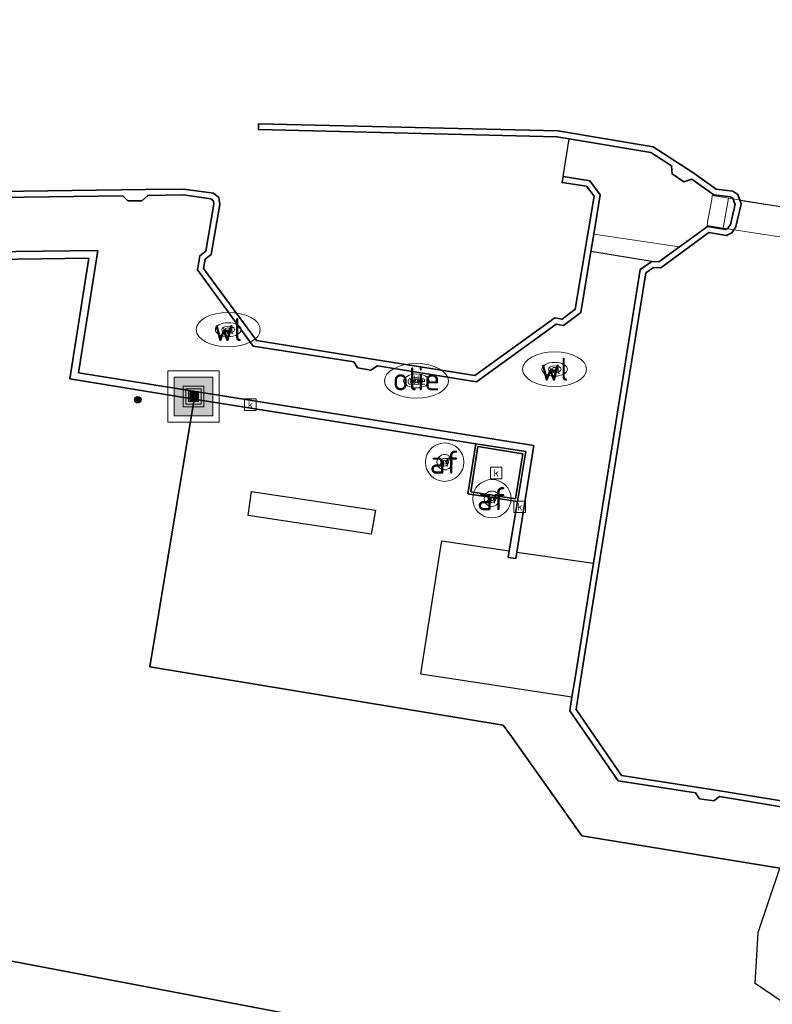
# Model space of a CAD drawing. Header units: metres. Extents: x 197147 to 199131, y 355511 to 356703.
# Tile 176 of 225: x 198473 to 198502, y 356098 to 356136. Entities that reach past the tile are written whole.
import ezdxf
from ezdxf.enums import TextEntityAlignment as Align

# ---------------------------------------------------------------- set-up
doc = ezdxf.new("R2010")
doc.units = ezdxf.units.M
for name, color, linetype, lineweight in [('B-WE-GK-KADEMUUR-G', 252, 'Continuous', 35), ('B-WE-GR-BEPLANTING_CULTUUR_BOSPLANTSOEN-G', 252, 'GR-PLANTSOEN', 18), ('B-WE-GR-GRAS_KRUIDENRIJK-G', 252, 'Continuous', 18), ('B-WE-KL-BRANDSTOF_PUT-S', 252, 'Continuous', 25), ('B-WE-KL-BRANDSTOF_PUT-S @ 0.05', 252, 'Continuous', 25), ('B-WE-KL-BRANDSTOF_PUT-S @ 0.1', 252, 'Continuous', 25), ('B-WE-KL-BRANDSTOF_PUT-S @ 0.2', 252, 'Continuous', 25), ('B-WE-KL-BRANDSTOF_PUT-S @ 0.5 (1)', 252, 'Continuous', 25), ('B-WE-KL-BRANDSTOF_PUT-S @ 0.5 (2)', 252, 'Continuous', 25), ('B-WE-KL-WATER_PUT-S', 252, 'Continuous', 25), ('B-WE-KL-WATER_PUT-S @ 0.05', 252, 'Continuous', 25), ('B-WE-KL-WATER_PUT-S @ 0.1', 252, 'Continuous', 25), ('B-WE-KL-WATER_PUT-S @ 0.2', 252, 'Continuous', 25), ('B-WE-KL-WATER_PUT-S @ 0.5 (1)', 252, 'Continuous', 25), ('B-WE-KL-WATER_PUT-S @ 0.5 (2)', 252, 'Continuous', 25), ('B-WE-KW-KUNSTWERK_BRUG-G', 252, 'Continuous', 18), ('B-WE-OG-BEBOUWING_OVERIG-G', 252, 'Continuous', 18), ('B-WE-OG-TERREIN_ERF-G', 252, 'Continuous', 18), ('B-WE-RI-GWA_KOLK-S', 252, 'Continuous', 25), ('B-WE-VH-VERHARDING_OPEN-G', 252, 'Continuous', 18), ('B-WE-VH-VERHARDING_TEGEL-G', 252, 'Continuous', 18), ('B-WE-VW-AFSLUITPAAL-S', 253, 'Continuous', 25), ('B-WE-VW-AFSLUITPAAL-S @ 0.05', 253, 'Continuous', 25), ('B-WE-VW-AFSLUITPAAL-S @ 0.1', 253, 'Continuous', 25), ('B-WE-VW-AFSLUITPAAL-S @ 0.2', 253, 'Continuous', 25), ('B-WE-VW-AFSLUITPAAL-S @ 0.5 (1)', 253, 'Continuous', 25), ('B-WE-VW-AFSLUITPAAL-S @ 0.5 (2)', 253, 'Continuous', 25), ('X-XX-AL-ALGEMEEN-S', 7, 'Continuous', 25), ('X-XX-AL-ALGEMEEN-S @ 0.05', 7, 'Continuous', 25), ('X-XX-AL-ALGEMEEN-S @ 0.1', 7, 'Continuous', 25), ('X-XX-AL-ALGEMEEN-S @ 0.2', 7, 'Continuous', 25), ('X-XX-AL-ALGEMEEN-S @ 0.5 (1)', 7, 'Continuous', 25), ('X-XX-AL-ALGEMEEN-S @ 0.5 (2)', 7, 'Continuous', 25)]:
    doc.layers.add(name, color=color, linetype=linetype, lineweight=lineweight)
for name, color, linetype in [('B-WE-GK-KADEMUUR-GV', 252, 'Continuous'), ('B-WE-GR-BEPLANTING_CULTUUR_BOSPLANTSOEN-GV', 252, 'GR-PLANTSOEN'), ('B-WE-GR-GRAS-GV', 252, 'Continuous'), ('B-WE-IE-MEUBILAIR_WEGMEUBILAIR-S', 252, 'Continuous'), ('B-WE-IE-MEUBILAIR_WEGMEUBILAIR-S @ 0.05', 252, 'Continuous'), ('B-WE-IE-MEUBILAIR_WEGMEUBILAIR-S @ 0.1', 252, 'Continuous'), ('B-WE-IE-MEUBILAIR_WEGMEUBILAIR-S @ 0.2', 252, 'Continuous'), ('B-WE-IE-MEUBILAIR_WEGMEUBILAIR-S @ 0.5 (1)', 252, 'Continuous'), ('B-WE-IE-MEUBILAIR_WEGMEUBILAIR-S @ 0.5 (2)', 252, 'Continuous'), ('B-WE-IE-TERREINAFSCHEIDING_KUNSTMATIG_MUUR-G', 252, 'IE-TERREINAFSCHEIDING-KUNSTMATIG-DICHT'), ('B-WE-OG-BEBOUWING_OVERIG-GV', 252, 'Continuous'), ('B-WE-VH-GOOT-G', 253, 'Continuous'), ('B-WE-VH-VERHARDING_OPEN-GV', 253, 'Continuous')]:
    doc.layers.add(name, color=color, linetype=linetype)
doc.styles.add('NLCS-ISO', font='NLCS-ISO.ttf')
doc.styles.add('NLCS-ISO-M-T18', font='NLCS-ISO.ttf', dxfattribs={"height": 1.8})
doc.linetypes.add('GR-PLANTSOEN', pattern='A,0,[179,NLCS.SHX,S=2,R=0,X=0,Y=0],-4', length=4)
doc.linetypes.add('IE-TERREINAFSCHEIDING-KUNSTMATIG-DICHT', pattern='A,8,-1,[82,NLCS.SHX,S=0.75,R=90,X=0,Y=0],-1', length=10)

# ---------------------------------------------------------------- blocks, each defined once
blk = doc.blocks.new('SIE-WEG_AFVALBAK-SO')
at = {"linetype": 'ByBlock', "lineweight": 18}
h = blk.add_hatch(color=0, dxfattribs=at)
h.dxf.hatch_style = 1
h.paths.add_polyline_path([(-1.5, -1.5), (1.5, -1.5), (1.5, 1.5), (-1.5, 1.5)])
at = {"color": 0, "linetype": 'ByBlock', "lineweight": 18}
for points in [[(-2, -2), (2, -2), (2, 2), (-2, 2)], [(-1.5, -1.5), (1.5, -1.5), (1.5, 1.5), (-1.5, 1.5)]]:
    blk.add_lwpolyline(points, close=True, dxfattribs=at)
blk = doc.blocks.new('*U762')
at = {"layer": 'B-WE-IE-MEUBILAIR_WEGMEUBILAIR-S @ 0.05', "xscale": 0.05, "yscale": 0.05, "zscale": 0.05}
blk.add_blockref('SIE-WEG_AFVALBAK-SO', (198479.552, 356121.725), dxfattribs=at)
at = {"layer": 'B-WE-IE-MEUBILAIR_WEGMEUBILAIR-S @ 0.1', "xscale": 0.1, "yscale": 0.1, "zscale": 0.1}
blk.add_blockref('SIE-WEG_AFVALBAK-SO', (198479.552, 356121.725), dxfattribs=at)
at = {"layer": 'B-WE-IE-MEUBILAIR_WEGMEUBILAIR-S @ 0.2', "xscale": 0.2, "yscale": 0.2, "zscale": 0.2}
blk.add_blockref('SIE-WEG_AFVALBAK-SO', (198479.552, 356121.725), dxfattribs=at)
at = {"layer": 'B-WE-IE-MEUBILAIR_WEGMEUBILAIR-S @ 0.5 (1)', "xscale": 0.5, "yscale": 0.5, "zscale": 0.5}
blk.add_blockref('SIE-WEG_AFVALBAK-SO', (198479.552, 356121.725), dxfattribs=at)
at = {"layer": 'B-WE-IE-MEUBILAIR_WEGMEUBILAIR-S @ 0.5 (2)', "xscale": 0.5, "yscale": 0.5, "zscale": 0.5}
blk.add_blockref('SIE-WEG_AFVALBAK-SO', (198479.552, 356121.725), dxfattribs=at)
blk = doc.blocks.new('SVW-AFSLUITPAAL-SO')
at = {"lineweight": 18}
blk.add_circle((0, 0), 1.5, dxfattribs=at)
at = {"lineweight": 18, "style": 'NLCS-ISO'}
blk.add_text('af', height=1.8, dxfattribs=at).set_placement((0, 0), align=Align.MIDDLE_CENTER)
blk = doc.blocks.new('*U967')
at = {"layer": 'B-WE-VW-AFSLUITPAAL-S @ 0.05', "xscale": 0.05, "yscale": 0.05, "zscale": 0.05}
blk.add_blockref('SVW-AFSLUITPAAL-SO', (198489.365, 356119.16), dxfattribs=at)
at = {"layer": 'B-WE-VW-AFSLUITPAAL-S @ 0.1', "xscale": 0.1, "yscale": 0.1, "zscale": 0.1}
blk.add_blockref('SVW-AFSLUITPAAL-SO', (198489.365, 356119.16), dxfattribs=at)
at = {"layer": 'B-WE-VW-AFSLUITPAAL-S @ 0.2', "xscale": 0.2, "yscale": 0.2, "zscale": 0.2}
blk.add_blockref('SVW-AFSLUITPAAL-SO', (198489.365, 356119.16), dxfattribs=at)
at = {"layer": 'B-WE-VW-AFSLUITPAAL-S @ 0.5 (1)', "xscale": 0.5, "yscale": 0.5, "zscale": 0.5}
blk.add_blockref('SVW-AFSLUITPAAL-SO', (198489.365, 356119.16), dxfattribs=at)
at = {"layer": 'B-WE-VW-AFSLUITPAAL-S @ 0.5 (2)', "xscale": 0.5, "yscale": 0.5, "zscale": 0.5}
blk.add_blockref('SVW-AFSLUITPAAL-SO', (198489.365, 356119.16), dxfattribs=at)
blk = doc.blocks.new('*U968')
at = {"layer": 'B-WE-VW-AFSLUITPAAL-S @ 0.05', "xscale": 0.05, "yscale": 0.05, "zscale": 0.05}
blk.add_blockref('SVW-AFSLUITPAAL-SO', (198491.211, 356117.733), dxfattribs=at)
at = {"layer": 'B-WE-VW-AFSLUITPAAL-S @ 0.1', "xscale": 0.1, "yscale": 0.1, "zscale": 0.1}
blk.add_blockref('SVW-AFSLUITPAAL-SO', (198491.211, 356117.733), dxfattribs=at)
at = {"layer": 'B-WE-VW-AFSLUITPAAL-S @ 0.2', "xscale": 0.2, "yscale": 0.2, "zscale": 0.2}
blk.add_blockref('SVW-AFSLUITPAAL-SO', (198491.211, 356117.733), dxfattribs=at)
at = {"layer": 'B-WE-VW-AFSLUITPAAL-S @ 0.5 (1)', "xscale": 0.5, "yscale": 0.5, "zscale": 0.5}
blk.add_blockref('SVW-AFSLUITPAAL-SO', (198491.211, 356117.733), dxfattribs=at)
at = {"layer": 'B-WE-VW-AFSLUITPAAL-S @ 0.5 (2)', "xscale": 0.5, "yscale": 0.5, "zscale": 0.5}
blk.add_blockref('SVW-AFSLUITPAAL-SO', (198491.211, 356117.733), dxfattribs=at)
blk = doc.blocks.new('SKL-BENZINEPUT_OLIEPUT-SO')
at = {"color": 0, "linetype": 'ByBlock', "lineweight": 18}
blk.add_ellipse((0, 0), major_axis=(2.5, 0), ratio=0.54, dxfattribs=at)
at = {"color": 0, "linetype": 'ByBlock', "lineweight": 18, "style": 'NLCS-ISO'}
blk.add_text('olie', height=1.8, dxfattribs=at).set_placement((0, 0.156), align=Align.MIDDLE_CENTER)
blk = doc.blocks.new('*U1187')
at = {"layer": 'B-WE-KL-BRANDSTOF_PUT-S @ 0.05', "xscale": 0.05, "yscale": 0.05, "zscale": 0.05}
blk.add_blockref('SKL-BENZINEPUT_OLIEPUT-SO', (198488.262, 356122.334), dxfattribs=at)
at = {"layer": 'B-WE-KL-BRANDSTOF_PUT-S @ 0.1', "xscale": 0.1, "yscale": 0.1, "zscale": 0.1}
blk.add_blockref('SKL-BENZINEPUT_OLIEPUT-SO', (198488.262, 356122.334), dxfattribs=at)
at = {"layer": 'B-WE-KL-BRANDSTOF_PUT-S @ 0.2', "xscale": 0.2, "yscale": 0.2, "zscale": 0.2}
blk.add_blockref('SKL-BENZINEPUT_OLIEPUT-SO', (198488.262, 356122.334), dxfattribs=at)
at = {"layer": 'B-WE-KL-BRANDSTOF_PUT-S @ 0.5 (1)', "xscale": 0.5, "yscale": 0.5, "zscale": 0.5}
blk.add_blockref('SKL-BENZINEPUT_OLIEPUT-SO', (198488.262, 356122.334), dxfattribs=at)
at = {"layer": 'B-WE-KL-BRANDSTOF_PUT-S @ 0.5 (2)', "xscale": 0.5, "yscale": 0.5, "zscale": 0.5}
blk.add_blockref('SKL-BENZINEPUT_OLIEPUT-SO', (198488.262, 356122.334), dxfattribs=at)
blk = doc.blocks.new('SKL-WATERLEIDINGPUT-SO')
at = {"color": 0, "linetype": 'ByBlock', "lineweight": 18}
blk.add_ellipse((0, 0), major_axis=(2.5, 0), ratio=0.54, dxfattribs=at)
at = {"color": 0, "linetype": 'ByBlock', "lineweight": 18, "style": 'NLCS-ISO'}
blk.add_text('wl', height=1.8, dxfattribs=at).set_placement((0, 0), align=Align.MIDDLE_CENTER)
blk = doc.blocks.new('*U1188')
at = {"layer": 'B-WE-KL-WATER_PUT-S @ 0.05', "xscale": 0.05, "yscale": 0.05, "zscale": 0.05}
blk.add_blockref('SKL-WATERLEIDINGPUT-SO', (198480.907, 356124.336), dxfattribs=at)
at = {"layer": 'B-WE-KL-WATER_PUT-S @ 0.1', "xscale": 0.1, "yscale": 0.1, "zscale": 0.1}
blk.add_blockref('SKL-WATERLEIDINGPUT-SO', (198480.907, 356124.336), dxfattribs=at)
at = {"layer": 'B-WE-KL-WATER_PUT-S @ 0.2', "xscale": 0.2, "yscale": 0.2, "zscale": 0.2}
blk.add_blockref('SKL-WATERLEIDINGPUT-SO', (198480.907, 356124.336), dxfattribs=at)
at = {"layer": 'B-WE-KL-WATER_PUT-S @ 0.5 (1)', "xscale": 0.5, "yscale": 0.5, "zscale": 0.5}
blk.add_blockref('SKL-WATERLEIDINGPUT-SO', (198480.907, 356124.336), dxfattribs=at)
at = {"layer": 'B-WE-KL-WATER_PUT-S @ 0.5 (2)', "xscale": 0.5, "yscale": 0.5, "zscale": 0.5}
blk.add_blockref('SKL-WATERLEIDINGPUT-SO', (198480.907, 356124.336), dxfattribs=at)
blk = doc.blocks.new('*U1193')
at = {"layer": 'B-WE-KL-WATER_PUT-S @ 0.05', "xscale": 0.05, "yscale": 0.05, "zscale": 0.05}
blk.add_blockref('SKL-WATERLEIDINGPUT-SO', (198493.662, 356122.789), dxfattribs=at)
at = {"layer": 'B-WE-KL-WATER_PUT-S @ 0.1', "xscale": 0.1, "yscale": 0.1, "zscale": 0.1}
blk.add_blockref('SKL-WATERLEIDINGPUT-SO', (198493.662, 356122.789), dxfattribs=at)
at = {"layer": 'B-WE-KL-WATER_PUT-S @ 0.2', "xscale": 0.2, "yscale": 0.2, "zscale": 0.2}
blk.add_blockref('SKL-WATERLEIDINGPUT-SO', (198493.662, 356122.789), dxfattribs=at)
at = {"layer": 'B-WE-KL-WATER_PUT-S @ 0.5 (1)', "xscale": 0.5, "yscale": 0.5, "zscale": 0.5}
blk.add_blockref('SKL-WATERLEIDINGPUT-SO', (198493.662, 356122.789), dxfattribs=at)
at = {"layer": 'B-WE-KL-WATER_PUT-S @ 0.5 (2)', "xscale": 0.5, "yscale": 0.5, "zscale": 0.5}
blk.add_blockref('SKL-WATERLEIDINGPUT-SO', (198493.662, 356122.789), dxfattribs=at)
blk = doc.blocks.new('BGT-KOLK-SO')
at = {"color": 0, "linetype": 'ByBlock', "lineweight": 18}
blk.add_lwpolyline([(-0.045, -0.045), (0.045, -0.045), (0.045, 0.045), (-0.045, 0.045)], close=True, dxfattribs=at)
at = {"color": 0, "linetype": 'ByBlock', "lineweight": 18, "style": 'NLCS-ISO-M-T18'}
blk.add_text('k', height=0.06, dxfattribs=at).set_placement((0, 0), align=Align.MIDDLE_CENTER)
blk = doc.blocks.new('SIE-WEG_AFVALBAK_TYPE_01')
for radius in [0.25, 0.156]:
    blk.add_circle((0, 0), radius)
blk = doc.blocks.new('*U1361')
at = {"layer": 'X-XX-AL-ALGEMEEN-S @ 0.05', "xscale": 0.05, "yscale": 0.05, "zscale": 0.05}
blk.add_blockref('SIE-WEG_AFVALBAK_TYPE_01', (198477.375, 356121.599), dxfattribs=at)
at = {"layer": 'X-XX-AL-ALGEMEEN-S @ 0.1', "xscale": 0.1, "yscale": 0.1, "zscale": 0.1}
blk.add_blockref('SIE-WEG_AFVALBAK_TYPE_01', (198477.375, 356121.599), dxfattribs=at)
at = {"layer": 'X-XX-AL-ALGEMEEN-S @ 0.2', "xscale": 0.2, "yscale": 0.2, "zscale": 0.2}
blk.add_blockref('SIE-WEG_AFVALBAK_TYPE_01', (198477.375, 356121.599), dxfattribs=at)
at = {"layer": 'X-XX-AL-ALGEMEEN-S @ 0.5 (1)', "xscale": 0.5, "yscale": 0.5, "zscale": 0.5}
blk.add_blockref('SIE-WEG_AFVALBAK_TYPE_01', (198477.375, 356121.599), dxfattribs=at)
at = {"layer": 'X-XX-AL-ALGEMEEN-S @ 0.5 (2)', "xscale": 0.5, "yscale": 0.5, "zscale": 0.5}
blk.add_blockref('SIE-WEG_AFVALBAK_TYPE_01', (198477.375, 356121.599), dxfattribs=at)

msp = doc.modelspace()

# ---------------------------------------------------------------- linework, layer by layer
at = {"layer": 'B-WE-GK-KADEMUUR-G', "ltscale": 0.2, "flags": 128}
for points in [[(198505.725, 356105.413), (198500.044, 356106.34), (198496.278, 356106.928), (198494.498, 356109.503), (198494.678, 356110.63), (198495.316, 356114.624), (198497.22, 356126.551), (198497.53, 356126.765), (198497.808, 356126.754), (198499.688, 356128.127), (198500.377, 356128.01), (198500.592, 356128.123), (198500.67, 356128.237), (198500.745, 356128.347), (198500.749, 356128.366), (198500.949, 356129.242), (198500.95, 356129.247), (198500.896, 356129.399), (198500.818, 356129.618), (198500.621, 356129.743), (198499.973, 356129.825), (198499.06, 356130.472), (198497.514, 356131.476), (198493.788, 356132.096), (198482.092, 356132.38), (198482.086, 356132.15), (198493.75, 356131.869), (198494.235, 356131.788), (198497.428, 356131.257), (198498.223, 356130.731), (198498.249, 356130.421), (198498.712, 356130.103), (198499.025, 356130.215), (198499.887, 356129.604), (198500.541, 356129.521), (198500.628, 356129.466), (198500.637, 356129.441), (198500.694, 356129.282), (198500.711, 356129.233), (198500.53, 356128.441), (198500.505, 356128.404), (198500.434, 356128.3), (198500.395, 356128.279), (198500.339, 356128.25), (198499.631, 356128.37), (198498.537, 356127.571), (198497.737, 356126.987), (198497.462, 356126.998), (198497.008, 356126.684), (198495.176, 356115.21), (198495.088, 356114.661), (198494.45, 356110.664), (198494.341, 356109.979), (198494.256, 356109.448), (198496.145, 356106.716), (198499.162, 356106.246), (198499.327, 356106.014), (198499.88, 356105.935), (198500.102, 356106.097), (198504.844, 356105.314)], [(198451.721, 356129.229), (198476.796, 356129.564), (198476.988, 356129.362), (198477.526, 356129.365), (198477.766, 356129.576), (198479.145, 356129.598), (198480.234, 356129.45), (198480.33, 356129.371), (198480.351, 356129.232), (198480.029, 356127.399), (198479.8, 356127.217), (198479.703, 356126.671), (198481.879, 356123.696), (198485.815, 356123.085), (198485.961, 356122.842), (198486.485, 356122.754), (198486.746, 356122.918), (198490.607, 356122.297), (198493.729, 356124.553), (198494.011, 356124.499), (198494.681, 356125.006), (198495.076, 356127.382), (198495.19, 356128.068), (198495.446, 356129.604), (198495.032, 356130.147), (198493.992, 356130.315), (198493.955, 356130.088), (198494.905, 356129.935), (198495.203, 356129.544), (198494.469, 356125.134), (198493.954, 356124.744), (198493.675, 356124.798), (198490.549, 356122.539), (198486.697, 356123.159), (198482.008, 356123.909), (198479.947, 356126.727), (198480.011, 356127.091), (198480.24, 356127.273), (198480.584, 356129.229), (198480.544, 356129.493), (198480.33, 356129.669), (198479.159, 356129.828), (198477.678, 356129.805), (198451.893, 356129.461)]]:
    msp.add_lwpolyline(points, dxfattribs=at)
at = {"layer": 'B-WE-GK-KADEMUUR-GV', "flags": 128}
msp.add_lwpolyline([(198451.721, 356129.229), (198476.796, 356129.564), (198476.988, 356129.362), (198477.526, 356129.365), (198477.766, 356129.576), (198479.145, 356129.598), (198480.234, 356129.45), (198480.33, 356129.371), (198480.351, 356129.232), (198480.029, 356127.399), (198479.8, 356127.217), (198479.703, 356126.671), (198481.879, 356123.696), (198485.815, 356123.085), (198485.961, 356122.842), (198486.485, 356122.754), (198486.746, 356122.918), (198490.607, 356122.297), (198493.729, 356124.553), (198494.011, 356124.499), (198494.681, 356125.006), (198495.076, 356127.382), (198495.19, 356128.068), (198495.446, 356129.604), (198495.032, 356130.147), (198493.992, 356130.315), (198493.955, 356130.088), (198494.905, 356129.935), (198495.203, 356129.544), (198494.469, 356125.134), (198493.954, 356124.744), (198493.675, 356124.798), (198490.549, 356122.539), (198486.697, 356123.159), (198482.008, 356123.909), (198479.947, 356126.727), (198480.011, 356127.091), (198480.24, 356127.273), (198480.584, 356129.229), (198480.544, 356129.493), (198480.33, 356129.669), (198479.159, 356129.828), (198477.678, 356129.805), (198451.893, 356129.461)], dxfattribs=at)
at = {"layer": 'B-WE-GR-BEPLANTING_CULTUUR_BOSPLANTSOEN-G', "ltscale": 0.2, "flags": 128}
msp.add_lwpolyline([(198397.108, 356115.106), (198388.315, 356110.039), (198385.191, 356104.542), (198402.37, 356101.821), (198549.97, 356076.359), (198675.591, 356054.319), (198675.83, 356056.125), (198677.182, 356063.944), (198551.974, 356083.443), (198551.062, 356083.595), (198534.118, 356086.224), (198532.711, 356088.189), (198508.002, 356092.898), (198471.339, 356099.882), (198446.318, 356104.648), (198426.824, 356108.791), (198397.108, 356115.106)], close=True, dxfattribs=at)
at = {"layer": 'B-WE-GR-BEPLANTING_CULTUUR_BOSPLANTSOEN-GV', "flags": 128}
msp.add_lwpolyline([(198426.824, 356108.791), (198397.108, 356115.106), (198388.315, 356110.039), (198385.191, 356104.542), (198402.37, 356101.821), (198549.97, 356076.359), (198675.591, 356054.319), (198675.83, 356056.125), (198677.182, 356063.944), (198551.974, 356083.443), (198551.608, 356083.5), (198534.118, 356086.224), (198532.711, 356088.189), (198508.002, 356092.898), (198471.339, 356099.882), (198446.318, 356104.648), (198426.824, 356108.791)], dxfattribs=at)
at = {"layer": 'B-WE-GR-GRAS-GV', "flags": 128}
for points in [[(198533.475, 356093.065), (198526.075, 356094.364), (198504.163, 356096.986), (198501.496, 356098.798), (198501.621, 356100.795), (198502.458, 356103.308), (198494.729, 356104.567), (198491.974, 356108.44), (198491.65, 356108.89), (198477.842, 356111.162), (198479.573, 356121.62), (198474.717, 356122.414), (198475.458, 356127.128), (198458.651, 356126.897)], [(198471.339, 356099.882), (198508.002, 356092.898), (198532.711, 356088.189)]]:
    msp.add_lwpolyline(points, dxfattribs=at)
at = {"layer": 'B-WE-GR-GRAS_KRUIDENRIJK-G', "ltscale": 0.2, "flags": 128}
for points in [[(198536.21, 356098.792), (198512.748, 356102.566), (198512.575, 356101.681), (198505.394, 356102.83), (198502.458, 356103.308), (198494.729, 356104.567), (198491.974, 356108.44), (198491.65, 356108.89), (198477.842, 356111.162), (198479.573, 356121.62), (198474.717, 356122.414), (198475.458, 356127.128), (198458.651, 356126.897)], [(198471.339, 356099.882), (198508.002, 356092.898), (198532.711, 356088.189)]]:
    msp.add_lwpolyline(points, dxfattribs=at)
at = {"layer": 'B-WE-IE-TERREINAFSCHEIDING_KUNSTMATIG_MUUR-G', "ltscale": 0.2, "flags": 128}
for points in [[(198492.212, 356117.619), (198492.531, 356119.571), (198490.582, 356119.88), (198490.275, 356117.921), (198492.212, 356117.619)], [(198490.389, 356118.004), (198490.665, 356119.766), (198492.416, 356119.488), (198492.129, 356117.733), (198490.389, 356118.004)], [(198490.389, 356118.004), (198492.129, 356117.733), (198492.416, 356119.488), (198490.665, 356119.766), (198490.389, 356118.004)]]:
    msp.add_lwpolyline(points, close=True, dxfattribs=at)
at = {"layer": 'B-WE-KW-KUNSTWERK_BRUG-G', "ltscale": 0.2, "flags": 128}
for points in [[(198500.457, 356129.47), (198499.823, 356129.571), (198499.8, 356129.42), (198499.641, 356128.538), (198499.619, 356128.4), (198500.249, 356128.302), (198500.457, 356129.47)], [(198503.833, 356128.929), (198500.457, 356129.47), (198500.249, 356128.302), (198503.643, 356127.774), (198503.833, 356128.929)]]:
    msp.add_lwpolyline(points, close=True, dxfattribs=at)
at = {"layer": 'B-WE-OG-BEBOUWING_OVERIG-G', "ltscale": 0.2, "flags": 128}
msp.add_lwpolyline([(198451.893, 356129.461), (198477.678, 356129.805), (198479.159, 356129.828), (198480.33, 356129.669), (198480.544, 356129.493), (198480.584, 356129.229), (198480.24, 356127.273), (198480.011, 356127.091), (198479.947, 356126.727), (198482.008, 356123.909), (198486.697, 356123.159), (198490.549, 356122.539), (198493.675, 356124.798), (198493.954, 356124.744), (198494.469, 356125.134), (198495.203, 356129.544), (198494.905, 356129.935), (198493.955, 356130.088), (198493.992, 356130.315), (198494.235, 356131.788), (198493.75, 356131.869), (198482.086, 356132.15), (198482.092, 356132.38), (198493.788, 356132.096), (198497.514, 356131.476), (198499.06, 356130.472), (198499.973, 356129.825), (198500.621, 356129.743), (198500.818, 356129.618), (198500.896, 356129.399), (198500.95, 356129.247), (198500.949, 356129.242), (198500.749, 356128.366), (198500.745, 356128.347), (198500.67, 356128.237), (198500.67, 356128.237), (198500.592, 356128.123), (198500.377, 356128.01), (198499.688, 356128.127), (198497.808, 356126.754), (198497.53, 356126.765), (198497.22, 356126.551), (198495.316, 356114.624), (198494.678, 356110.63), (198494.498, 356109.503), (198496.278, 356106.928), (198500.044, 356106.34), (198505.725, 356105.413)], dxfattribs=at)
at = {"layer": 'B-WE-OG-BEBOUWING_OVERIG-GV', "flags": 128}
for points in [[(198451.893, 356129.461), (198477.678, 356129.805), (198479.159, 356129.828), (198480.33, 356129.669), (198480.544, 356129.493), (198480.584, 356129.229), (198480.24, 356127.273), (198480.011, 356127.091), (198479.947, 356126.727), (198482.008, 356123.909), (198486.697, 356123.159), (198490.549, 356122.539), (198493.675, 356124.798), (198493.954, 356124.744), (198494.469, 356125.134), (198495.203, 356129.544), (198494.905, 356129.935), (198493.955, 356130.088), (198493.992, 356130.315), (198494.235, 356131.788), (198493.75, 356131.869), (198482.086, 356132.15), (198482.092, 356132.38), (198493.788, 356132.096), (198497.514, 356131.476), (198499.06, 356130.472), (198499.973, 356129.825), (198500.621, 356129.743), (198500.818, 356129.618), (198500.896, 356129.399), (198503.399, 356128.999)], [(198504.844, 356105.314), (198500.102, 356106.097), (198499.88, 356105.935), (198499.327, 356106.014), (198499.162, 356106.246), (198496.145, 356106.716), (198494.256, 356109.448), (198494.341, 356109.979), (198488.437, 356110.878), (198488.544, 356111.561), (198489.175, 356115.602), (198489.25, 356116.082), (198491.886, 356115.694), (198492.212, 356117.619), (198490.275, 356117.921), (198490.582, 356119.88), (198479.573, 356121.62), (198477.842, 356111.162), (198491.65, 356108.89), (198491.974, 356108.44), (198494.729, 356104.567), (198502.458, 356103.308)], [(198481.814, 356118.012), (198486.66, 356117.288), (198486.493, 356116.342), (198481.682, 356117.074), (198481.814, 356118.012)]]:
    msp.add_lwpolyline(points, dxfattribs=at)
at = {"layer": 'B-WE-OG-TERREIN_ERF-G', "ltscale": 0.2, "flags": 128}
msp.add_lwpolyline([(198481.682, 356117.074), (198486.493, 356116.342), (198486.66, 356117.288), (198481.814, 356118.012), (198481.682, 356117.074)], close=True, dxfattribs=at)
at = {"layer": 'B-WE-VH-GOOT-G', "flags": 128}
msp.add_lwpolyline([(198517.48, 356144.8), (198496.805, 356148.168), (198483.795, 356154.846), (198456.199, 356164.467), (198449.157, 356154.361), (198446.674, 356138.986), (198450.127, 356127.111), (198475.813, 356127.432), (198475.054, 356122.645), (198492.851, 356119.807), (198492.184, 356115.65)], dxfattribs=at)
at = {"layer": 'B-WE-VH-GOOT-G', "ltscale": 0.2, "flags": 128}
for points in [[(198517.48, 356144.8), (198496.805, 356148.168), (198483.795, 356154.846), (198456.199, 356164.467), (198449.157, 356154.361), (198446.674, 356138.986), (198450.127, 356127.111), (198475.813, 356127.432), (198475.054, 356122.645), (198492.851, 356119.807), (198492.184, 356115.65)], [(198490.582, 356119.88), (198479.573, 356121.62)], [(198491.886, 356115.694), (198492.212, 356117.619)], [(198492.184, 356115.65), (198492.143, 356115.395), (198491.844, 356115.443), (198491.886, 356115.694)]]:
    msp.add_lwpolyline(points, dxfattribs=at)
at = {"layer": 'B-WE-VH-VERHARDING_OPEN-G', "ltscale": 0.2, "flags": 128}
for points in [[(198495.076, 356127.382), (198497.462, 356126.998), (198497.737, 356126.987), (198498.537, 356127.571), (198495.19, 356128.068), (198495.076, 356127.382)], [(198495.176, 356115.21), (198492.184, 356115.65), (198492.143, 356115.395), (198491.844, 356115.443), (198491.886, 356115.694), (198489.25, 356116.082), (198489.175, 356115.602), (198488.544, 356111.561), (198488.437, 356110.878), (198494.341, 356109.979), (198494.45, 356110.664), (198495.088, 356114.661), (198495.176, 356115.21)]]:
    msp.add_lwpolyline(points, close=True, dxfattribs=at)
msp.add_lwpolyline([(198458.651, 356126.897), (198475.458, 356127.128), (198474.717, 356122.414), (198479.573, 356121.62), (198490.582, 356119.88), (198492.531, 356119.571), (198492.212, 356117.619), (198491.886, 356115.694), (198491.844, 356115.443), (198492.143, 356115.395), (198492.184, 356115.65), (198492.851, 356119.807), (198475.054, 356122.645), (198475.813, 356127.432), (198450.127, 356127.111)], dxfattribs=at)
at = {"layer": 'B-WE-VH-VERHARDING_OPEN-GV', "flags": 128}
for points in [[(198492.184, 356115.65), (198495.176, 356115.21), (198497.008, 356126.684), (198497.462, 356126.998), (198495.076, 356127.382), (198494.681, 356125.006), (198494.011, 356124.499), (198493.729, 356124.553), (198490.607, 356122.297), (198486.746, 356122.918), (198486.485, 356122.754), (198485.961, 356122.842), (198485.815, 356123.085), (198481.879, 356123.696), (198479.703, 356126.671), (198479.8, 356127.217), (198480.029, 356127.399), (198480.351, 356129.232), (198480.33, 356129.371), (198480.234, 356129.45), (198479.145, 356129.598), (198477.766, 356129.576), (198477.526, 356129.365), (198476.988, 356129.362), (198476.796, 356129.564), (198451.721, 356129.229)], [(198458.651, 356126.897), (198475.458, 356127.128), (198474.717, 356122.414), (198479.573, 356121.62), (198490.582, 356119.88), (198492.531, 356119.571), (198492.212, 356117.619), (198491.886, 356115.694), (198491.844, 356115.443), (198492.143, 356115.395), (198492.184, 356115.65), (198492.851, 356119.807), (198475.054, 356122.645), (198475.813, 356127.432), (198450.127, 356127.111)]]:
    msp.add_lwpolyline(points, dxfattribs=at)
at = {"layer": 'B-WE-VH-VERHARDING_TEGEL-G', "ltscale": 0.2, "flags": 128}
for points in [[(198495.19, 356128.068), (198498.537, 356127.571), (198499.631, 356128.37), (198500.339, 356128.25), (198500.395, 356128.279), (198500.434, 356128.3), (198500.505, 356128.404), (198500.53, 356128.441), (198500.711, 356129.233), (198500.694, 356129.282), (198500.637, 356129.441), (198500.628, 356129.466), (198500.541, 356129.521), (198499.887, 356129.604), (198499.025, 356130.215), (198498.712, 356130.103), (198498.249, 356130.421), (198498.223, 356130.731), (198497.428, 356131.257), (198494.235, 356131.788), (198493.992, 356130.315), (198495.032, 356130.147), (198495.446, 356129.604), (198495.19, 356128.068)], [(198481.814, 356118.012), (198486.66, 356117.288), (198486.493, 356116.342), (198481.682, 356117.074), (198481.814, 356118.012)]]:
    msp.add_lwpolyline(points, close=True, dxfattribs=at)
for points in [[(198450.127, 356127.111), (198475.813, 356127.432), (198475.054, 356122.645), (198492.851, 356119.807), (198492.184, 356115.65), (198495.176, 356115.21), (198497.008, 356126.684), (198497.462, 356126.998), (198495.076, 356127.382), (198495.076, 356127.382), (198494.681, 356125.006), (198494.011, 356124.499), (198493.729, 356124.553), (198490.607, 356122.297), (198486.746, 356122.918), (198486.485, 356122.754), (198485.961, 356122.842), (198485.815, 356123.085), (198481.879, 356123.696), (198479.703, 356126.671), (198479.8, 356127.217), (198480.029, 356127.399), (198480.351, 356129.232), (198480.33, 356129.371), (198480.234, 356129.45), (198479.145, 356129.598), (198477.766, 356129.576), (198477.526, 356129.365), (198476.988, 356129.362), (198476.796, 356129.564), (198451.721, 356129.229)], [(198504.844, 356105.314), (198500.102, 356106.097), (198499.88, 356105.935), (198499.327, 356106.014), (198499.162, 356106.246), (198496.145, 356106.716), (198494.256, 356109.448), (198494.341, 356109.979), (198488.437, 356110.878), (198488.544, 356111.561), (198489.175, 356115.602), (198489.25, 356116.082), (198491.886, 356115.694), (198492.212, 356117.619), (198490.275, 356117.921), (198490.582, 356119.88), (198479.573, 356121.62), (198477.842, 356111.162), (198491.65, 356108.89), (198491.974, 356108.44), (198494.729, 356104.567), (198502.458, 356103.308)]]:
    msp.add_lwpolyline(points, dxfattribs=at)

# ---------------------------------------------------------------- block references
at = {"layer": 'B-WE-IE-MEUBILAIR_WEGMEUBILAIR-S'}
msp.add_blockref('*U762', (0, 0), dxfattribs=at)
at = {"layer": 'B-WE-KL-BRANDSTOF_PUT-S'}
msp.add_blockref('*U1187', (0, 0), dxfattribs=at)
at = {"layer": 'B-WE-KL-WATER_PUT-S'}
for name in ['*U1188', '*U1193']:
    msp.add_blockref(name, (0, 0), dxfattribs=at)
at = {"layer": 'B-WE-RI-GWA_KOLK-S', "xscale": 5, "yscale": 5, "zscale": 5}
for p in [(198481.773, 356121.403), (198491.38, 356118.74), (198492.298, 356117.418)]:
    msp.add_blockref('BGT-KOLK-SO', p, dxfattribs=at)
at = {"layer": 'B-WE-VW-AFSLUITPAAL-S'}
for name in ['*U967', '*U968']:
    msp.add_blockref(name, (0, 0), dxfattribs=at)
at = {"layer": 'X-XX-AL-ALGEMEEN-S'}
msp.add_blockref('*U1361', (0, 0), dxfattribs=at)

doc.saveas('drawing.dxf')
